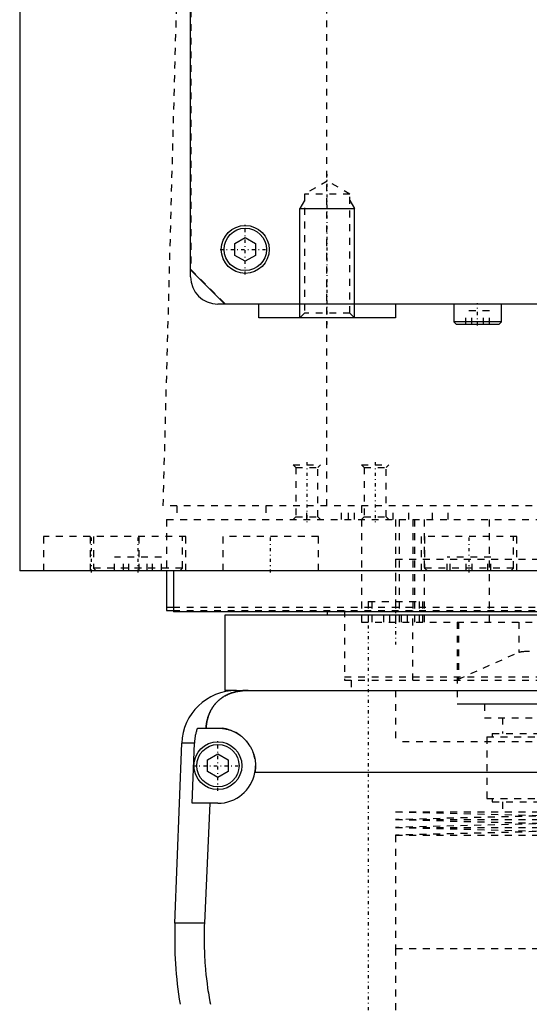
# Model space of a CAD drawing. Extents: x -120 to 120, y -123 to 447.
# Tile 2 of 9: x -100 to -25, y -38 to 106. Entities that reach past the tile are written whole.
import ezdxf

# ---------------------------------------------------------------- set-up
doc = ezdxf.new("R2010")
doc.units = 0
doc.linetypes.add('CENTER', pattern=[1.5, 0.45, -0.5, 0.05, -0.5])
doc.linetypes.add('DASHED', pattern=[2, 1, -1])
for name, color, linetype in [('AM_0', 7, 'CONTINUOUS'), ('AM_10', 7, 'CONTINUOUS'), ('AM_3', 7, 'DASHED'), ('AM_7', 7, 'CENTER')]:
    doc.layers.add(name, color=color, linetype=linetype)

msp = doc.modelspace()

# ---------------------------------------------------------------- linework, layer by layer
at = {"layer": 'AM_0', "color": 7, "linetype": 'CONTINUOUS'}
for p, q in [((-75, 68), (-75, 380)), ((-100, 363), (-100, 25)), ((-68.5, 72.87), (-67, 73.73)), ((-67, 73.73), (-65.5, 72.87)), ((-68.5, 71.13), (-68.5, 72.87)), ((-65.5, 72.87), (-65.5, 71.13)), ((-67, 70.27), (-68.5, 71.13)), ((-65.5, 71.13), (-67, 70.27)), ((-75, 69), (-70, 64)), ((71, 64), (-71, 64)), ((-65, 62), (-65, 64)), ((-45, 64), (-45, 62)), ((-36.5, 64), (-36.5, 61.4)), ((-29.5, 61.4), (-29.5, 64)), ((-45, 62), (-65, 62)), ((-36.5, 61.4), (-36.1, 61)), ((-29.5, 61.4), (-36.5, 61.4)), ((-29.9, 61), (-36.1, 61)), ((-29.9, 61), (-29.5, 61.4)), ((100, 25), (-100, 25)), ((-88.79, 25.01), (-88.79, 25)), ((-78.5, 25), (-78.5, 19.2)), ((-77.5, 25), (-77.5, 19)), ((-40.35, 25), (-40.35, 25)), ((-78.5, 19.7), (-77.56, 19.7)), ((-78.5, 19.2), (-77.56, 19.2)), ((-9.01, 19), (-77.5, 19)), ((-55, 19), (-55, 18.5)), ((-70, 18.5), (-70, 7.5)), ((-9.01, 18.5), (-70, 18.5)), ((-68.3, 7.5), (-70, 7.5)), ((-68.3, 7.5), (68.3, 7.5)), ((-73.97, 2), (-71, 2)), ((-77.28, -26.54), (-76.29, -0.2)), ((-74.4, -0.2), (-76.29, -0.2)), ((-74.75, -9), (-74.4, -0.2)), ((-72.5, -2.63), (-71, -1.77)), ((-72.5, -4.37), (-72.5, -2.63)), ((-71, -1.77), (-69.5, -2.63)), ((-69.5, -2.63), (-69.5, -4.37)), ((-71, -5.23), (-72.5, -4.37)), ((-69.5, -4.37), (-71, -5.23)), ((65.59, -4.5), (-65.59, -4.5)), ((-71, -9), (-74.75, -9)), ((-72.2, -9), (-72.97, -26.54)), ((-72.97, -26.54), (-77.28, -26.54))]:
    msp.add_line(p, q, dxfattribs=at)
for points in [[(-66.56, 7.5, 0), (-66.61, 7.5, 0), (-66.7, 7.5, 0), (-66.8, 7.5, 0), (-66.84, 7.5, 0), (-66.89, 7.49, 0), (-66.98, 7.49, 0), (-67.08, 7.49, 0), (-67.17, 7.48, 0), (-67.26, 7.47, 0), (-67.35, 7.47, 0), (-67.4, 7.46, 0), (-67.45, 7.46, 0), (-67.54, 7.45, 0), (-67.63, 7.44, 0), (-67.72, 7.42, 0), (-67.82, 7.41, 0), (-67.91, 7.4, 0), (-67.95, 7.39, 0), (-68, 7.38, 0), (-68.09, 7.37, 0), (-68.18, 7.35, 0), (-68.23, 7.34, 0), (-68.27, 7.33, 0), (-68.36, 7.31, 0), (-68.45, 7.29, 0), (-68.49, 7.28, 0), (-68.53, 7.27, 0), (-68.62, 7.24, 0), (-68.71, 7.22, 0), (-68.79, 7.2, 0), (-68.88, 7.17, 0), (-68.96, 7.14, 0), (-69, 7.13, 0), (-69.04, 7.11, 0), (-69.13, 7.08, 0), (-69.21, 7.05, 0), (-69.29, 7.02, 0), (-69.37, 6.99, 0), (-69.45, 6.96, 0), (-69.49, 6.94, 0), (-69.53, 6.92, 0), (-69.6, 6.89, 0), (-69.68, 6.85, 0), (-69.76, 6.81, 0), (-69.83, 6.77, 0), (-69.91, 6.74, 0), (-69.94, 6.72, 0), (-69.98, 6.69, 0), (-70.05, 6.65, 0), (-70.12, 6.61, 0), (-70.19, 6.57, 0), (-70.26, 6.52, 0), (-70.33, 6.48, 0), (-70.37, 6.46, 0), (-70.4, 6.43, 0), (-70.47, 6.39, 0), (-70.53, 6.34, 0), (-70.6, 6.29, 0), (-70.66, 6.24, 0), (-70.72, 6.19, 0), (-70.75, 6.17, 0), (-70.78, 6.14, 0), (-70.84, 6.09, 0), (-70.9, 6.04, 0), (-70.93, 6.01, 0), (-70.96, 5.98, 0), (-71.02, 5.93, 0), (-71.08, 5.87, 0), (-71.1, 5.85, 0), (-71.13, 5.82, 0), (-71.19, 5.76, 0), (-71.24, 5.71, 0), (-71.29, 5.65, 0), (-71.34, 5.59, 0), (-71.4, 5.53, 0), (-71.42, 5.5, 0), (-71.45, 5.47, 0), (-71.5, 5.41, 0), (-71.54, 5.35, 0), (-71.59, 5.28, 0), (-71.64, 5.22, 0), (-71.68, 5.16, 0), (-71.71, 5.12, 0), (-71.73, 5.09, 0), (-71.77, 5.02, 0), (-71.82, 4.96, 0), (-71.86, 4.89, 0), (-71.9, 4.82, 0), (-71.94, 4.75, 0), (-71.96, 4.72, 0), (-71.98, 4.68, 0), (-72.02, 4.61, 0), (-72.06, 4.54, 0), (-72.1, 4.46, 0), (-72.13, 4.39, 0), (-72.17, 4.32, 0), (-72.18, 4.28, 0), (-72.2, 4.24, 0), (-72.24, 4.16, 0), (-72.27, 4.09, 0), (-72.3, 4.01, 0), (-72.33, 3.93, 0), (-72.36, 3.85, 0), (-72.37, 3.81, 0), (-72.39, 3.77, 0), (-72.42, 3.69, 0), (-72.44, 3.61, 0), (-72.46, 3.57, 0), (-72.47, 3.52, 0), (-72.49, 3.44, 0), (-72.52, 3.36, 0), (-72.53, 3.32, 0), (-72.54, 3.27, 0), (-72.56, 3.19, 0), (-72.58, 3.1, 0), (-72.6, 3.02, 0), (-72.62, 2.93, 0), (-72.63, 2.84, 0), (-72.64, 2.8, 0), (-72.65, 2.76, 0), (-72.66, 2.67, 0), (-72.68, 2.58, 0), (-72.72, 2.27, 0), (-72.74, 2, 0)], [(-74.4, -0.2, 0), (-74.39, -0.14, 0), (-74.39, -0.02, 0), (-74.38, 0.1, 0), (-74.37, 0.16, 0), (-74.37, 0.23, 0), (-74.35, 0.35, 0), (-74.34, 0.47, 0), (-74.32, 0.6, 0), (-74.3, 0.72, 0), (-74.28, 0.85, 0), (-74.27, 0.91, 0), (-74.26, 0.97, 0), (-74.23, 1.1, 0), (-74.2, 1.22, 0), (-74.17, 1.34, 0), (-74.14, 1.47, 0), (-74.1, 1.59, 0), (-74.09, 1.65, 0), (-74.07, 1.71, 0), (-74.03, 1.83, 0), (-73.99, 1.94, 0), (-73.97, 2, 0)], [(-71, 2, 0), (-70.96, 2, 0), (-70.87, 2, 0), (-70.78, 2, 0), (-70.73, 1.99, 0), (-70.69, 1.99, 0), (-70.6, 1.99, 0), (-70.51, 1.98, 0), (-70.42, 1.97, 0), (-70.33, 1.96, 0), (-70.24, 1.95, 0), (-70.19, 1.94, 0), (-70.15, 1.93, 0), (-70.06, 1.92, 0), (-69.97, 1.9, 0), (-69.88, 1.88, 0), (-69.79, 1.86, 0), (-69.7, 1.84, 0), (-69.65, 1.83, 0), (-69.61, 1.82, 0), (-69.52, 1.8, 0), (-69.43, 1.77, 0), (-69.38, 1.76, 0), (-69.34, 1.74, 0), (-69.25, 1.72, 0), (-69.17, 1.69, 0), (-69.12, 1.67, 0), (-69.08, 1.65, 0), (-68.99, 1.62, 0), (-68.91, 1.59, 0), (-68.82, 1.55, 0), (-68.74, 1.51, 0), (-68.66, 1.48, 0), (-68.61, 1.46, 0), (-68.57, 1.44, 0), (-68.49, 1.39, 0), (-68.41, 1.35, 0), (-68.33, 1.31, 0), (-68.25, 1.26, 0), (-68.17, 1.22, 0), (-68.14, 1.2, 0), (-68.1, 1.17, 0), (-68.02, 1.12, 0), (-67.95, 1.07, 0), (-67.87, 1.02, 0), (-67.8, 0.97, 0), (-67.73, 0.92, 0), (-67.69, 0.89, 0), (-67.66, 0.87, 0), (-67.59, 0.81, 0), (-67.52, 0.76, 0), (-67.45, 0.7, 0), (-67.39, 0.65, 0), (-67.32, 0.59, 0), (-67.29, 0.56, 0), (-67.26, 0.53, 0), (-67.2, 0.47, 0), (-67.14, 0.41, 0), (-67.08, 0.35, 0), (-67.02, 0.29, 0), (-66.96, 0.23, 0), (-66.93, 0.2, 0), (-66.9, 0.17, 0), (-66.84, 0.1, 0), (-66.79, 0.04, 0), (-66.76, 0, 0), (-66.73, -0.03, 0), (-66.68, -0.1, 0), (-66.62, -0.17, 0), (-66.6, -0.2, 0), (-66.57, -0.24, 0), (-66.52, -0.31, 0), (-66.47, -0.38, 0), (-66.42, -0.45, 0), (-66.37, -0.53, 0), (-66.32, -0.6, 0), (-66.3, -0.64, 0), (-66.28, -0.68, 0), (-66.23, -0.76, 0), (-66.19, -0.83, 0), (-66.15, -0.91, 0), (-66.11, -0.99, 0), (-66.06, -1.07, 0), (-66.05, -1.11, 0), (-66.03, -1.15, 0), (-65.99, -1.23, 0), (-65.95, -1.32, 0), (-65.92, -1.4, 0), (-65.88, -1.48, 0), (-65.85, -1.57, 0), (-65.84, -1.61, 0), (-65.82, -1.65, 0), (-65.79, -1.74, 0), (-65.76, -1.82, 0), (-65.74, -1.91, 0), (-65.71, -1.99, 0), (-65.69, -2.08, 0), (-65.68, -2.12, 0), (-65.66, -2.17, 0), (-65.64, -2.25, 0), (-65.62, -2.34, 0), (-65.61, -2.43, 0), (-65.59, -2.52, 0), (-65.57, -2.6, 0), (-65.57, -2.65, 0), (-65.56, -2.69, 0), (-65.55, -2.78, 0), (-65.54, -2.87, 0), (-65.53, -2.91, 0), (-65.53, -2.96, 0), (-65.52, -3.04, 0), (-65.51, -3.13, 0), (-65.51, -3.18, 0), (-65.51, -3.22, 0), (-65.5, -3.31, 0), (-65.5, -3.39, 0), (-65.5, -3.48, 0), (-65.5, -3.57, 0), (-65.5, -3.65, 0), (-65.5, -3.7, 0), (-65.51, -3.74, 0), (-65.51, -3.83, 0), (-65.52, -3.92, 0), (-65.52, -4.01, 0), (-65.53, -4.1, 0), (-65.54, -4.19, 0), (-65.55, -4.23, 0), (-65.55, -4.28, 0), (-65.57, -4.37, 0), (-65.58, -4.46, 0), (-65.59, -4.5, 0)], [(-72.97, -26.54, 0), (-72.99, -26.87, 0), (-73.01, -27.51, 0), (-73.02, -28.16, 0), (-73.02, -28.47, 0), (-73.02, -28.79, 0), (-73.02, -29.43, 0), (-73, -30.07, 0), (-72.98, -30.72, 0), (-72.96, -31.37, 0), (-72.92, -32.03, 0), (-72.9, -32.36, 0), (-72.87, -32.69, 0), (-72.82, -33.35, 0), (-72.75, -34.02, 0), (-72.68, -34.69, 0), (-72.59, -35.36, 0), (-72.5, -36.04, 0), (-72.45, -36.38, 0), (-72.4, -36.71, 0), (-72.29, -37.39, 0), (-72.17, -38.06, 0), (-72.1, -38.4, 0)]]:
    msp.add_polyline3d(points, dxfattribs=at)
for centre, radius in [((-67, 72), 3.5), ((-67, 72), 3.1), ((-71, -3.5), 3.5), ((-71, -3.5), 3.1)]:
    msp.add_circle(centre, radius, dxfattribs=at)
for centre, radius, start, end in [((-71, 68), 4, 180, 270), ((-68.3, -0.5), 8, 90, 177.861), ((-71, -3.5), 5.5, 270, 349.5243), ((-17.32, -28.78), 60, 177.861, 189.225)]:
    msp.add_arc(centre, radius, start, end, dxfattribs=at)
at = {"layer": 'AM_10', "color": 7, "linetype": 'CONTINUOUS'}
for p, q in [((-58.32, 79.17), (-59, 78)), ((-59, 62), (-59, 78)), ((-59, 78), (-51, 78)), ((-51.68, 79.17), (-51, 78)), ((-51, 62), (-51, 78))]:
    msp.add_line(p, q, dxfattribs=at)
at = {"layer": 'AM_3', "color": 6, "linetype": 'DASHED'}
for p, q in [((-74.95, 374.95), (-74.95, 69.05)), ((-79, 34.5), (-76.83, 115.63)), ((-55.06, 34.5), (-55.06, 116.6)), ((-55, 82), (-58.32, 80.08)), ((-51.68, 80.08), (-55, 82)), ((-58.32, 80.08), (-58.32, 62.68)), ((-51.68, 80.08), (-58.32, 80.08)), ((-51.68, 62.68), (-51.68, 80.08)), ((-74.95, 69.05), (-69.95, 64.05)), ((-69.95, 64.05), (69.95, 64.05)), ((-58.32, 62.68), (-59, 62)), ((-51.68, 62.68), (-58.32, 62.68)), ((-51, 62), (-51.68, 62.68)), ((-34.73, 61), (-34.73, 63)), ((-31.27, 63), (-34.73, 63)), ((-33.87, 61), (-33.87, 63)), ((-32.13, 61), (-32.13, 63)), ((-31.27, 61), (-31.27, 63)), ((-60, 40.5), (-59.62, 40.12)), ((-60, 40.5), (-56, 40.5)), ((-56.38, 40.12), (-56, 40.5)), ((-50, 40.5), (-49.62, 40.12)), ((-50, 40.5), (-46, 40.5)), ((-46.38, 40.12), (-46, 40.5)), ((-59.62, 40.12), (-59.62, 32.88)), ((-59.62, 40.12), (-56.38, 40.12)), ((-56.38, 32.88), (-56.38, 40.12)), ((-49.62, 40.12), (-49.62, 32.88)), ((-49.62, 40.12), (-46.38, 40.12)), ((-46.38, 32.88), (-46.38, 40.12)), ((79, 34.5), (-79, 34.5)), ((-77, 34.5), (-77, 32.5)), ((-64, 34.5), (-64, 32.5)), ((-58, 32.5), (-58, 34.5)), ((-52.9, 32.5), (-52.9, 34.5)), ((-51.9, 32.5), (-51.9, 34.5)), ((-51, 32.5), (-51, 34.5)), ((-50, 34.5), (-50, 17.5)), ((-45.38, 32.5), (-45.38, 34.5)), ((-43.08, 32.5), (-43.08, 34.5)), ((-39.62, 32.5), (-39.62, 34.5)), ((-37.31, 32.5), (-37.31, 34.5)), ((-78.5, 32.5), (78.5, 32.5)), ((-78.5, 32.5), (-78.5, 25)), ((-59.62, 32.88), (-60, 32.5)), ((-59.62, 32.88), (-56.38, 32.88)), ((-56, 32.5), (-56.38, 32.88)), ((-49.62, 32.88), (-50, 32.5)), ((-49.62, 32.88), (-46.38, 32.88)), ((-46, 32.5), (-46.38, 32.88)), ((-45, 32.5), (-45, 17.5)), ((-44.5, 32.5), (-44.5, 17.5)), ((-42.5, 32.5), (-42.5, 19.2)), ((-42.23, 32.5), (-42.23, 17.5)), ((-40.83, 32.5), (-40.83, 17.5)), ((-31.31, 32.5), (-31.31, 17.5)), ((-96.5, 30), (-96.5, 25)), ((-75.69, 30), (-96.5, 30)), ((-89.69, 30), (-89.69, 25)), ((-89.19, 30), (-89.19, 25.4)), ((-82.5, 25), (-82.5, 30)), ((-76.19, 25.4), (-76.19, 30)), ((-75.69, 25), (-75.69, 30)), ((-70.29, 30), (-70.29, 25)), ((-56.29, 30), (-70.29, 30)), ((-56.29, 25), (-56.29, 30)), ((-41.25, 30), (-41.25, 25)), ((-27.25, 30), (-41.25, 30)), ((-40.75, 30), (-40.75, 25.4)), ((-27.75, 25.4), (-27.75, 30)), ((-27.25, 25), (-27.25, 30)), ((-86.12, 25), (-86.12, 27)), ((-79.25, 27), (-86.12, 27)), ((-84.8, 25), (-84.8, 27)), ((-84.01, 25), (-84.01, 27)), ((-81.36, 25), (-81.36, 27)), ((-80.58, 25), (-80.58, 27)), ((-79.25, 25), (-79.25, 27)), ((-45, 26.7), (45, 26.7)), ((-45, 26.7), (-45, 19.2)), ((-37.45, 25), (-37.45, 27)), ((-31.05, 27), (-37.45, 27)), ((-37, 25), (-37, 27)), ((-34.7, 25), (-34.7, 27)), ((-33.8, 25), (-33.8, 27)), ((-31.5, 25), (-31.5, 27)), ((-31.05, 25), (-31.05, 27)), ((-89.19, 25.4), (-88.79, 25.01)), ((-76.19, 25.4), (-89.19, 25.4)), ((-76.59, 25), (-76.19, 25.4)), ((-40.75, 25.4), (-40.35, 25)), ((-27.75, 25.4), (-40.75, 25.4)), ((-28.15, 25), (-27.75, 25.4)), ((-49, 20.5), (-49, 17.5)), ((-49, 20.5), (-41, 20.5)), ((-48.5, 20.5), (-48.5, 17.5)), ((-41.5, 17.5), (-41.5, 20.5)), ((-41, 17.5), (-41, 20.5)), ((-77.56, 19.7), (77.56, 19.7)), ((-77.56, 19.2), (77.56, 19.2)), ((-52.5, 19.2), (-52.5, 9)), ((-42.5, 9), (-42.5, 19.2)), ((-50, 17.5), (50, 17.5)), ((-46.73, 17.5), (-46.73, 18.5)), ((-45.87, 17.5), (-45.87, 18.5)), ((-44.13, 17.5), (-44.13, 18.5)), ((-43.27, 17.5), (-43.27, 18.5)), ((-36, 17.5), (-36, 5.5)), ((-35.82, 17.5), (-35.82, 9.14)), ((-26.96, 17.5), (-26.96, 13.1)), ((-35.82, 9.14), (-26.96, 13.1)), ((-25.44, 13.27), (-25.41, 13.27)), ((-52.5, 9.5), (52.5, 9.5)), ((-52.5, 9), (52.5, 9)), ((-51.5, 9), (-51.5, 7.5)), ((-45, 7.5), (-45, 0)), ((-45, 7.5), (-45, 0)), ((-36, 5.52), (36, 5.52)), ((36, 5.5), (-36, 5.5)), ((-32, 5.5), (-32, 3.5)), ((-32, 3.5), (32, 3.5)), ((-29.35, 3.5), (-29.35, 1.2)), ((45, 0), (-45, 0)), ((-31.65, 0.7), (-31.65, -8.3)), ((-31.65, 0.7), (31.65, 0.7)), ((-30.85, 1.2), (-30.85, 0.7)), ((-30.85, 1.2), (30.85, 1.2)), ((-31.65, -8.3), (31.65, -8.3)), ((-30.85, -8.3), (-30.85, -8.8)), ((-30.85, -8.8), (30.85, -8.8)), ((-29.35, -8.8), (-29.35, -10.25)), ((-45, -10.25), (-22.5, -10.82)), ((-45, -10.25), (45, -10.25)), ((-22.5, -10.82), (-45, -11.39)), ((-45, -11.39), (-22.5, -11.96)), ((-45, -11.39), (45, -11.39)), ((-22.5, -11.96), (-45, -12.53)), ((-45, -12.53), (-22.5, -13.1)), ((-45, -12.53), (45, -12.53)), ((-22.5, -13.1), (-45, -13.67)), ((-45, -13.67), (-45, -30.25)), ((-45, -13.67), (45, -13.67)), ((-45, -30.25), (45, -30.25)), ((-45, -30.25), (-45, -46.83)), ((-45, -30.25), (0, -30.25))]:
    msp.add_line(p, q, dxfattribs=at)
for points in [[(-26.96, 13.1, 0), (-26.94, 13.1, 0), (-26.91, 13.11, 0), (-26.87, 13.12, 0), (-26.85, 13.13, 0), (-26.83, 13.13, 0), (-26.77, 13.15, 0), (-26.71, 13.16, 0), (-26.65, 13.17, 0), (-26.57, 13.18, 0), (-26.49, 13.19, 0), (-26.45, 13.19, 0), (-26.41, 13.2, 0), (-26.32, 13.21, 0), (-26.22, 13.22, 0), (-26.11, 13.23, 0), (-26, 13.23, 0), (-25.89, 13.24, 0), (-25.83, 13.25, 0), (-25.77, 13.25, 0), (-25.64, 13.26, 0), (-25.51, 13.27, 0), (-25.44, 13.27, 0)], [(-36, 9, 0), (-35.99, 9.02, 0), (-35.95, 9.07, 0), (-35.88, 9.12, 0), (-35.82, 9.14, 0)], [(-36, 8.99, 0), (-36, 8.99, 0), (-36, 8.99, 0), (-36, 8.99, 0), (-36, 9, 0)], [(-72.74, 2, 0), (-72.74, 2.05, 0), (-72.73, 2.14, 0), (-72.72, 2.23, 0), (-72.72, 2.27, 0), (-72.71, 2.32, 0), (-72.7, 2.41, 0), (-72.69, 2.5, 0), (-72.68, 2.59, 0), (-72.66, 2.68, 0), (-72.65, 2.76, 0), (-72.64, 2.81, 0), (-72.63, 2.85, 0), (-72.61, 2.94, 0), (-72.6, 3.03, 0), (-72.58, 3.11, 0), (-72.56, 3.2, 0), (-72.54, 3.28, 0), (-72.52, 3.33, 0), (-72.51, 3.37, 0), (-72.49, 3.45, 0), (-72.46, 3.53, 0), (-72.45, 3.58, 0), (-72.44, 3.62, 0), (-72.41, 3.7, 0), (-72.39, 3.78, 0), (-72.37, 3.82, 0), (-72.36, 3.86, 0), (-72.33, 3.94, 0), (-72.3, 4.01, 0), (-72.27, 4.09, 0), (-72.23, 4.17, 0), (-72.2, 4.24, 0), (-72.18, 4.28, 0), (-72.17, 4.32, 0), (-72.13, 4.39, 0), (-72.1, 4.46, 0), (-72.06, 4.54, 0), (-72.02, 4.61, 0), (-71.98, 4.68, 0), (-71.96, 4.71, 0), (-71.94, 4.75, 0), (-71.9, 4.82, 0), (-71.86, 4.89, 0), (-71.82, 4.95, 0), (-71.78, 5.02, 0), (-71.73, 5.08, 0), (-71.71, 5.12, 0), (-71.69, 5.15, 0), (-71.64, 5.21, 0), (-71.6, 5.28, 0), (-71.55, 5.34, 0), (-71.5, 5.4, 0), (-71.45, 5.46, 0), (-71.43, 5.49, 0), (-71.4, 5.52, 0), (-71.35, 5.58, 0), (-71.3, 5.64, 0), (-71.25, 5.7, 0), (-71.19, 5.75, 0), (-71.14, 5.81, 0), (-71.11, 5.84, 0), (-71.08, 5.87, 0), (-71.03, 5.92, 0), (-70.97, 5.98, 0), (-70.94, 6, 0), (-70.91, 6.03, 0), (-70.85, 6.08, 0), (-70.79, 6.13, 0), (-70.76, 6.16, 0), (-70.73, 6.18, 0), (-70.67, 6.23, 0), (-70.6, 6.28, 0), (-70.54, 6.33, 0), (-70.47, 6.38, 0), (-70.41, 6.43, 0), (-70.37, 6.45, 0), (-70.34, 6.47, 0), (-70.27, 6.52, 0), (-70.2, 6.56, 0), (-70.13, 6.61, 0), (-70.06, 6.65, 0), (-69.99, 6.69, 0), (-69.95, 6.71, 0), (-69.91, 6.73, 0), (-69.84, 6.77, 0), (-69.76, 6.81, 0), (-69.69, 6.85, 0), (-69.61, 6.88, 0), (-69.53, 6.92, 0), (-69.5, 6.94, 0), (-69.46, 6.95, 0), (-69.38, 6.99, 0), (-69.3, 7.02, 0), (-69.22, 7.05, 0), (-69.13, 7.08, 0), (-69.05, 7.11, 0), (-69.01, 7.13, 0), (-68.97, 7.14, 0), (-68.89, 7.17, 0), (-68.8, 7.19, 0), (-68.72, 7.22, 0), (-68.63, 7.24, 0), (-68.54, 7.27, 0), (-68.5, 7.28, 0), (-68.46, 7.29, 0), (-68.37, 7.31, 0), (-68.28, 7.33, 0), (-68.23, 7.34, 0), (-68.19, 7.35, 0), (-68.1, 7.36, 0), (-68.01, 7.38, 0), (-67.96, 7.39, 0), (-67.91, 7.4, 0), (-67.82, 7.41, 0), (-67.73, 7.42, 0), (-67.64, 7.44, 0), (-67.55, 7.45, 0), (-67.45, 7.46, 0), (-67.41, 7.46, 0), (-67.36, 7.47, 0), (-67.27, 7.47, 0), (-67.17, 7.48, 0), (-67.08, 7.49, 0), (-66.99, 7.49, 0), (-66.89, 7.49, 0), (-66.85, 7.5, 0), (-66.8, 7.5, 0), (-66.7, 7.5, 0), (-66.61, 7.5, 0), (-66.56, 7.5, 0)]]:
    msp.add_polyline3d(points, dxfattribs=at)
msp.add_arc((-71, -3.5), 5.5, 349.5243, 90, dxfattribs=at)
at = {"layer": 'AM_7', "color": 4, "linetype": 'CENTER'}
for p, q in [((-55, 61), (-55, 83)), ((-67, 68.33), (-67, 75.67)), ((-70.68, 72), (-63.33, 72)), ((-33, 60.85), (-33, 64.15)), ((-58, 40.9), (-58, 32.1)), ((-48, 40.9), (-48, 32.1)), ((-89.5, 24.75), (-89.5, 30.25)), ((-82.69, 24.75), (-82.69, 30.25)), ((-63.29, 24.75), (-63.29, 30.25)), ((-34.25, 24.75), (-34.25, 30.25)), ((-45, 20.8), (-45, 14.2)), ((-49, 17), (-49, -82)), ((-71, -7.18), (-71, 0.18)), ((-74.68, -3.5), (-67.33, -3.5))]:
    msp.add_line(p, q, dxfattribs=at)

doc.saveas('drawing.dxf')
